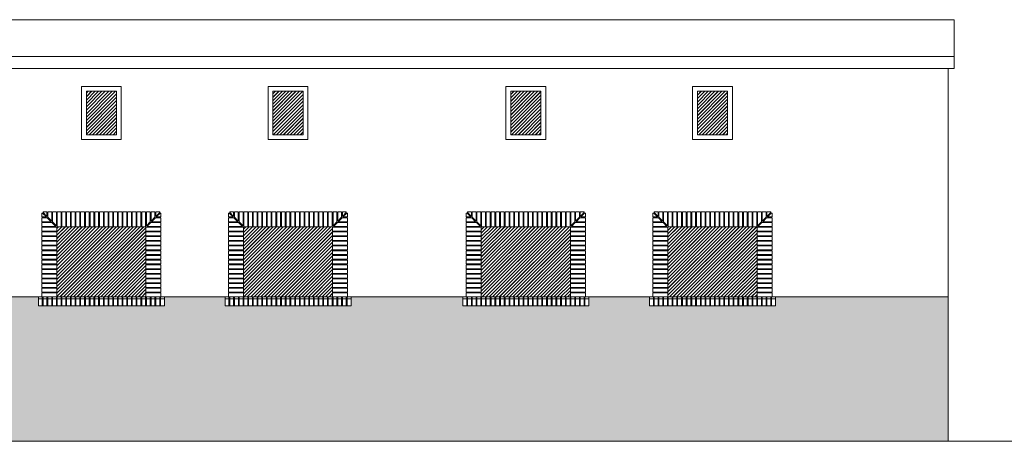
# Model space of a CAD drawing. Header units: millimetres. Extents: x -15547 to 792, y -5206 to 3515.
# Tile 3 of 16: x -11022 to -9386, y -2477 to -1777. Entities that reach past the tile are written whole.
import ezdxf

# ---------------------------------------------------------------- set-up
doc = ezdxf.new("R2010")
doc.units = ezdxf.units.MM
for name, color, linetype, lineweight in [('A_cienkie', 251, 'Continuous', 9), ('A_hatch', 8, 'Continuous', 9), ('A_widok', 41, 'Continuous', 20)]:
    doc.layers.add(name, color=color, linetype=linetype, lineweight=lineweight)

msp = doc.modelspace()

# ---------------------------------------------------------------- hatches: boundary and pattern name
at = {"layer": 'A_hatch'}
h = msp.add_hatch(dxfattribs=at)
h.set_pattern_fill('JIS_LC_20', color=251, scale=0.2)
h.paths.add_polyline_path([(-12251.87, -2121.12), (-12399.87, -2121.12), (-12399.87, -2237.47), (-12251.87, -2237.47)])
h.paths.add_polyline_path([(-11956.87, -2121.12), (-12104.87, -2121.12), (-12104.87, -2237.47), (-11956.87, -2237.47)])
h.paths.add_polyline_path([(-11581.87, -2121.12), (-11729.87, -2121.12), (-11729.87, -2237.47), (-11581.87, -2237.47)])
h.paths.add_polyline_path([(-11181.87, -2121.12), (-11329.87, -2121.12), (-11329.87, -2237.47), (-11181.87, -2237.47)])
h.paths.add_polyline_path([(-10811.87, -2121.12), (-10959.87, -2121.12), (-10959.87, -2237.47), (-10811.87, -2237.47)])
h.paths.add_polyline_path([(-10501.87, -2121.12), (-10649.87, -2121.12), (-10649.87, -2237.47), (-10501.87, -2237.47)])
h.paths.add_polyline_path([(-10106.87, -2121.12), (-10254.87, -2121.12), (-10254.87, -2237.47), (-10106.87, -2237.47)])
h.paths.add_polyline_path([(-9796.87, -2121.12), (-9944.87, -2121.12), (-9944.87, -2237.47), (-9796.87, -2237.47)])
h.paths.add_polyline_path([(-9845.86, -1896.32), (-9895.86, -1896.32), (-9895.86, -1968.32), (-9845.86, -1968.32)])
h.paths.add_polyline_path([(-10155.86, -1896.32), (-10205.86, -1896.32), (-10205.86, -1968.32), (-10155.86, -1968.32)])
h.paths.add_polyline_path([(-10550.86, -1896.32), (-10600.86, -1896.32), (-10600.86, -1968.32), (-10550.86, -1968.32)])
h.paths.add_polyline_path([(-10860.86, -1896.32), (-10910.86, -1896.32), (-10910.86, -1968.32), (-10860.86, -1968.32)])
h.paths.add_polyline_path([(-11230.86, -1896.32), (-11280.86, -1896.32), (-11280.86, -1968.32), (-11230.86, -1968.32)])
h.paths.add_polyline_path([(-11630.86, -1896.32), (-11680.86, -1896.32), (-11680.86, -1968.32), (-11630.86, -1968.32)])
h.paths.add_polyline_path([(-12005.86, -1896.32), (-12055.86, -1896.32), (-12055.86, -1968.32), (-12005.86, -1968.32)])
h.paths.add_polyline_path([(-12300.86, -1896.32), (-12350.86, -1896.32), (-12350.86, -1968.32), (-12300.86, -1968.32)])
h = msp.add_hatch(dxfattribs=at)
h.set_pattern_fill('AR-BRSTD', color=256, scale=0.1)
h.paths.add_polyline_path([(-9479.36, -2237.47), (-9766.22, -2237.47), (-9766.22, -2252.47), (-9975.5, -2252.47), (-9975.5, -2237.47), (-10076.22, -2237.47), (-10076.22, -2252.47), (-10285.5, -2252.47), (-10285.5, -2237.47), (-10471.22, -2237.47), (-10471.22, -2252.47), (-10680.5, -2252.47), (-10680.5, -2237.47), (-10781.22, -2237.47), (-10781.22, -2252.47), (-10990.5, -2252.47), (-10990.5, -2237.47), (-11151.22, -2237.47), (-11151.22, -2252.47), (-11360.5, -2252.47), (-11360.5, -2237.47), (-11551.22, -2237.47), (-11551.22, -2252.47), (-11760.5, -2252.47), (-11760.5, -2237.47), (-11926.22, -2237.47), (-11926.22, -2252.47), (-12135.5, -2252.47), (-12135.5, -2237.47), (-12221.22, -2237.47), (-12221.22, -2252.47), (-12430.5, -2252.47), (-12430.5, -2237.47), (-12864.06, -2237.47), (-12864.06, -2354.12), (-12864.06, -2369.12), (-13027.66, -2369.12), (-13027.66, -2354.12), (-13027.66, -2237.47), (-13052.66, -2237.47), (-13108.06, -2237.47), (-13108.06, -2354.12), (-13108.06, -2369.12), (-13271.66, -2369.12), (-13271.66, -2354.12), (-13271.66, -2237.47), (-13296.66, -2237.47), (-13352.06, -2237.47), (-13352.06, -2354.12), (-13352.06, -2369.12), (-13515.66, -2369.12), (-13515.66, -2354.12), (-13515.66, -2237.47), (-13540.66, -2237.47), (-13686.36, -2237.47), (-13686.36, -2477.12), (-9479.36, -2477.12)])

# ---------------------------------------------------------------- linework, layer by layer
at = {"layer": 'A_cienkie'}
for points in [[(-10918.86, -1976.32), (-10852.86, -1976.32), (-10852.86, -1888.32), (-10918.86, -1888.32)], [(-10608.86, -1976.32), (-10542.86, -1976.32), (-10542.86, -1888.32), (-10608.86, -1888.32)], [(-10213.86, -1976.32), (-10147.86, -1976.32), (-10147.86, -1888.32), (-10213.86, -1888.32)], [(-9903.86, -1976.32), (-9837.86, -1976.32), (-9837.86, -1888.32), (-9903.86, -1888.32)], [(-10959.32, -2096.12), (-10959.32, -2121.12), (-10952.82, -2121.12), (-10952.82, -2096.12)], [(-10951.52, -2096.12), (-10951.52, -2121.12), (-10945.02, -2121.12), (-10945.02, -2096.12)], [(-10943.72, -2096.12), (-10943.72, -2121.12), (-10937.22, -2121.12), (-10937.22, -2096.12)], [(-10935.92, -2096.12), (-10935.92, -2121.12), (-10929.42, -2121.12), (-10929.42, -2096.12)], [(-10928.12, -2096.12), (-10928.12, -2121.12), (-10921.62, -2121.12), (-10921.62, -2096.12)], [(-10920.32, -2096.12), (-10920.32, -2121.12), (-10913.82, -2121.12), (-10913.82, -2096.12)], [(-10912.52, -2096.12), (-10912.52, -2121.12), (-10906.02, -2121.12), (-10906.02, -2096.12)], [(-10904.72, -2096.12), (-10904.72, -2121.12), (-10898.22, -2121.12), (-10898.22, -2096.12)], [(-10896.92, -2096.12), (-10896.92, -2121.12), (-10890.42, -2121.12), (-10890.42, -2096.12)], [(-10889.12, -2096.12), (-10889.12, -2121.12), (-10882.62, -2121.12), (-10882.62, -2096.12)], [(-10874.82, -2096.12), (-10874.82, -2121.12), (-10881.32, -2121.12), (-10881.32, -2096.12)], [(-10867.02, -2096.12), (-10867.02, -2121.12), (-10873.52, -2121.12), (-10873.52, -2096.12)], [(-10859.22, -2096.12), (-10859.22, -2121.12), (-10865.72, -2121.12), (-10865.72, -2096.12)], [(-10851.42, -2096.12), (-10851.42, -2121.12), (-10857.92, -2121.12), (-10857.92, -2096.12)], [(-10843.62, -2096.12), (-10843.62, -2121.12), (-10850.12, -2121.12), (-10850.12, -2096.12)], [(-10835.82, -2096.12), (-10835.82, -2121.12), (-10842.32, -2121.12), (-10842.32, -2096.12)], [(-10828.02, -2096.12), (-10828.02, -2121.12), (-10834.52, -2121.12), (-10834.52, -2096.12)], [(-10820.22, -2096.12), (-10820.22, -2121.12), (-10826.72, -2121.12), (-10826.72, -2096.12)], [(-10812.42, -2096.12), (-10812.42, -2121.12), (-10818.92, -2121.12), (-10818.92, -2096.12)], [(-10649.32, -2096.12), (-10649.32, -2121.12), (-10642.82, -2121.12), (-10642.82, -2096.12)], [(-10641.52, -2096.12), (-10641.52, -2121.12), (-10635.02, -2121.12), (-10635.02, -2096.12)], [(-10633.72, -2096.12), (-10633.72, -2121.12), (-10627.22, -2121.12), (-10627.22, -2096.12)], [(-10625.92, -2096.12), (-10625.92, -2121.12), (-10619.42, -2121.12), (-10619.42, -2096.12)], [(-10618.12, -2096.12), (-10618.12, -2121.12), (-10611.62, -2121.12), (-10611.62, -2096.12)], [(-10610.32, -2096.12), (-10610.32, -2121.12), (-10603.82, -2121.12), (-10603.82, -2096.12)], [(-10602.52, -2096.12), (-10602.52, -2121.12), (-10596.02, -2121.12), (-10596.02, -2096.12)], [(-10594.72, -2096.12), (-10594.72, -2121.12), (-10588.22, -2121.12), (-10588.22, -2096.12)], [(-10586.92, -2096.12), (-10586.92, -2121.12), (-10580.42, -2121.12), (-10580.42, -2096.12)], [(-10579.12, -2096.12), (-10579.12, -2121.12), (-10572.62, -2121.12), (-10572.62, -2096.12)], [(-10564.82, -2096.12), (-10564.82, -2121.12), (-10571.32, -2121.12), (-10571.32, -2096.12)], [(-10557.02, -2096.12), (-10557.02, -2121.12), (-10563.52, -2121.12), (-10563.52, -2096.12)], [(-10549.22, -2096.12), (-10549.22, -2121.12), (-10555.72, -2121.12), (-10555.72, -2096.12)], [(-10541.42, -2096.12), (-10541.42, -2121.12), (-10547.92, -2121.12), (-10547.92, -2096.12)], [(-10533.62, -2096.12), (-10533.62, -2121.12), (-10540.12, -2121.12), (-10540.12, -2096.12)], [(-10525.82, -2096.12), (-10525.82, -2121.12), (-10532.32, -2121.12), (-10532.32, -2096.12)], [(-10518.02, -2096.12), (-10518.02, -2121.12), (-10524.52, -2121.12), (-10524.52, -2096.12)], [(-10510.22, -2096.12), (-10510.22, -2121.12), (-10516.72, -2121.12), (-10516.72, -2096.12)], [(-10502.42, -2096.12), (-10502.42, -2121.12), (-10508.92, -2121.12), (-10508.92, -2096.12)], [(-10254.32, -2096.12), (-10254.32, -2121.12), (-10247.82, -2121.12), (-10247.82, -2096.12)], [(-10246.52, -2096.12), (-10246.52, -2121.12), (-10240.02, -2121.12), (-10240.02, -2096.12)], [(-10238.72, -2096.12), (-10238.72, -2121.12), (-10232.22, -2121.12), (-10232.22, -2096.12)], [(-10230.92, -2096.12), (-10230.92, -2121.12), (-10224.42, -2121.12), (-10224.42, -2096.12)], [(-10223.12, -2096.12), (-10223.12, -2121.12), (-10216.62, -2121.12), (-10216.62, -2096.12)], [(-10215.32, -2096.12), (-10215.32, -2121.12), (-10208.82, -2121.12), (-10208.82, -2096.12)], [(-10207.52, -2096.12), (-10207.52, -2121.12), (-10201.02, -2121.12), (-10201.02, -2096.12)], [(-10199.72, -2096.12), (-10199.72, -2121.12), (-10193.22, -2121.12), (-10193.22, -2096.12)], [(-10191.92, -2096.12), (-10191.92, -2121.12), (-10185.42, -2121.12), (-10185.42, -2096.12)], [(-10184.12, -2096.12), (-10184.12, -2121.12), (-10177.62, -2121.12), (-10177.62, -2096.12)], [(-10169.82, -2096.12), (-10169.82, -2121.12), (-10176.32, -2121.12), (-10176.32, -2096.12)], [(-10162.02, -2096.12), (-10162.02, -2121.12), (-10168.52, -2121.12), (-10168.52, -2096.12)], [(-10154.22, -2096.12), (-10154.22, -2121.12), (-10160.72, -2121.12), (-10160.72, -2096.12)], [(-10146.42, -2096.12), (-10146.42, -2121.12), (-10152.92, -2121.12), (-10152.92, -2096.12)], [(-10138.62, -2096.12), (-10138.62, -2121.12), (-10145.12, -2121.12), (-10145.12, -2096.12)], [(-10130.82, -2096.12), (-10130.82, -2121.12), (-10137.32, -2121.12), (-10137.32, -2096.12)], [(-10123.02, -2096.12), (-10123.02, -2121.12), (-10129.52, -2121.12), (-10129.52, -2096.12)], [(-10115.22, -2096.12), (-10115.22, -2121.12), (-10121.72, -2121.12), (-10121.72, -2096.12)], [(-10107.42, -2096.12), (-10107.42, -2121.12), (-10113.92, -2121.12), (-10113.92, -2096.12)], [(-9944.32, -2096.12), (-9944.32, -2121.12), (-9937.82, -2121.12), (-9937.82, -2096.12)], [(-9936.52, -2096.12), (-9936.52, -2121.12), (-9930.02, -2121.12), (-9930.02, -2096.12)], [(-9928.72, -2096.12), (-9928.72, -2121.12), (-9922.22, -2121.12), (-9922.22, -2096.12)], [(-9920.92, -2096.12), (-9920.92, -2121.12), (-9914.42, -2121.12), (-9914.42, -2096.12)], [(-9913.12, -2096.12), (-9913.12, -2121.12), (-9906.62, -2121.12), (-9906.62, -2096.12)], [(-9905.32, -2096.12), (-9905.32, -2121.12), (-9898.82, -2121.12), (-9898.82, -2096.12)], [(-9897.52, -2096.12), (-9897.52, -2121.12), (-9891.02, -2121.12), (-9891.02, -2096.12)], [(-9889.72, -2096.12), (-9889.72, -2121.12), (-9883.22, -2121.12), (-9883.22, -2096.12)], [(-9881.92, -2096.12), (-9881.92, -2121.12), (-9875.42, -2121.12), (-9875.42, -2096.12)], [(-9874.12, -2096.12), (-9874.12, -2121.12), (-9867.62, -2121.12), (-9867.62, -2096.12)], [(-9859.82, -2096.12), (-9859.82, -2121.12), (-9866.32, -2121.12), (-9866.32, -2096.12)], [(-9852.02, -2096.12), (-9852.02, -2121.12), (-9858.52, -2121.12), (-9858.52, -2096.12)], [(-9844.22, -2096.12), (-9844.22, -2121.12), (-9850.72, -2121.12), (-9850.72, -2096.12)], [(-9836.42, -2096.12), (-9836.42, -2121.12), (-9842.92, -2121.12), (-9842.92, -2096.12)], [(-9828.62, -2096.12), (-9828.62, -2121.12), (-9835.12, -2121.12), (-9835.12, -2096.12)], [(-9820.82, -2096.12), (-9820.82, -2121.12), (-9827.32, -2121.12), (-9827.32, -2096.12)], [(-9813.02, -2096.12), (-9813.02, -2121.12), (-9819.52, -2121.12), (-9819.52, -2096.12)], [(-9805.22, -2096.12), (-9805.22, -2121.12), (-9811.72, -2121.12), (-9811.72, -2096.12)], [(-9797.42, -2096.12), (-9797.42, -2121.12), (-9803.92, -2121.12), (-9803.92, -2096.12)], [(-10984.87, -2128.27), (-10959.87, -2128.27), (-10959.87, -2121.77), (-10984.87, -2121.77)], [(-10786.87, -2128.27), (-10811.87, -2128.27), (-10811.87, -2121.77), (-10786.87, -2121.77)], [(-10674.87, -2128.27), (-10649.87, -2128.27), (-10649.87, -2121.77), (-10674.87, -2121.77)], [(-10476.87, -2128.27), (-10501.87, -2128.27), (-10501.87, -2121.77), (-10476.87, -2121.77)], [(-10279.87, -2128.27), (-10254.87, -2128.27), (-10254.87, -2121.77), (-10279.87, -2121.77)], [(-10081.87, -2128.27), (-10106.87, -2128.27), (-10106.87, -2121.77), (-10081.87, -2121.77)], [(-9969.87, -2128.27), (-9944.87, -2128.27), (-9944.87, -2121.77), (-9969.87, -2121.77)], [(-9771.87, -2128.27), (-9796.87, -2128.27), (-9796.87, -2121.77), (-9771.87, -2121.77)], [(-10984.87, -2136.07), (-10959.87, -2136.07), (-10959.87, -2129.57), (-10984.87, -2129.57)], [(-10984.87, -2143.87), (-10959.87, -2143.87), (-10959.87, -2137.37), (-10984.87, -2137.37)], [(-10786.87, -2136.07), (-10811.87, -2136.07), (-10811.87, -2129.57), (-10786.87, -2129.57)], [(-10786.87, -2143.87), (-10811.87, -2143.87), (-10811.87, -2137.37), (-10786.87, -2137.37)], [(-10674.87, -2136.07), (-10649.87, -2136.07), (-10649.87, -2129.57), (-10674.87, -2129.57)], [(-10674.87, -2143.87), (-10649.87, -2143.87), (-10649.87, -2137.37), (-10674.87, -2137.37)], [(-10476.87, -2136.07), (-10501.87, -2136.07), (-10501.87, -2129.57), (-10476.87, -2129.57)], [(-10476.87, -2143.87), (-10501.87, -2143.87), (-10501.87, -2137.37), (-10476.87, -2137.37)], [(-10279.87, -2136.07), (-10254.87, -2136.07), (-10254.87, -2129.57), (-10279.87, -2129.57)], [(-10279.87, -2143.87), (-10254.87, -2143.87), (-10254.87, -2137.37), (-10279.87, -2137.37)], [(-10081.87, -2136.07), (-10106.87, -2136.07), (-10106.87, -2129.57), (-10081.87, -2129.57)], [(-10081.87, -2143.87), (-10106.87, -2143.87), (-10106.87, -2137.37), (-10081.87, -2137.37)], [(-9969.87, -2136.07), (-9944.87, -2136.07), (-9944.87, -2129.57), (-9969.87, -2129.57)], [(-9969.87, -2143.87), (-9944.87, -2143.87), (-9944.87, -2137.37), (-9969.87, -2137.37)], [(-9771.87, -2136.07), (-9796.87, -2136.07), (-9796.87, -2129.57), (-9771.87, -2129.57)], [(-9771.87, -2143.87), (-9796.87, -2143.87), (-9796.87, -2137.37), (-9771.87, -2137.37)], [(-10984.87, -2151.67), (-10959.87, -2151.67), (-10959.87, -2145.17), (-10984.87, -2145.17)], [(-10984.87, -2159.47), (-10959.87, -2159.47), (-10959.87, -2152.97), (-10984.87, -2152.97)], [(-10786.87, -2151.67), (-10811.87, -2151.67), (-10811.87, -2145.17), (-10786.87, -2145.17)], [(-10786.87, -2159.47), (-10811.87, -2159.47), (-10811.87, -2152.97), (-10786.87, -2152.97)], [(-10674.87, -2151.67), (-10649.87, -2151.67), (-10649.87, -2145.17), (-10674.87, -2145.17)], [(-10674.87, -2159.47), (-10649.87, -2159.47), (-10649.87, -2152.97), (-10674.87, -2152.97)], [(-10476.87, -2151.67), (-10501.87, -2151.67), (-10501.87, -2145.17), (-10476.87, -2145.17)], [(-10476.87, -2159.47), (-10501.87, -2159.47), (-10501.87, -2152.97), (-10476.87, -2152.97)], [(-10279.87, -2151.67), (-10254.87, -2151.67), (-10254.87, -2145.17), (-10279.87, -2145.17)], [(-10279.87, -2159.47), (-10254.87, -2159.47), (-10254.87, -2152.97), (-10279.87, -2152.97)], [(-10081.87, -2151.67), (-10106.87, -2151.67), (-10106.87, -2145.17), (-10081.87, -2145.17)], [(-10081.87, -2159.47), (-10106.87, -2159.47), (-10106.87, -2152.97), (-10081.87, -2152.97)], [(-9969.87, -2151.67), (-9944.87, -2151.67), (-9944.87, -2145.17), (-9969.87, -2145.17)], [(-9969.87, -2159.47), (-9944.87, -2159.47), (-9944.87, -2152.97), (-9969.87, -2152.97)], [(-9771.87, -2151.67), (-9796.87, -2151.67), (-9796.87, -2145.17), (-9771.87, -2145.17)], [(-9771.87, -2159.47), (-9796.87, -2159.47), (-9796.87, -2152.97), (-9771.87, -2152.97)], [(-10984.87, -2167.27), (-10959.87, -2167.27), (-10959.87, -2160.77), (-10984.87, -2160.77)], [(-10984.87, -2175.07), (-10959.87, -2175.07), (-10959.87, -2168.57), (-10984.87, -2168.57)], [(-10786.87, -2167.27), (-10811.87, -2167.27), (-10811.87, -2160.77), (-10786.87, -2160.77)], [(-10786.87, -2175.07), (-10811.87, -2175.07), (-10811.87, -2168.57), (-10786.87, -2168.57)], [(-10674.87, -2167.27), (-10649.87, -2167.27), (-10649.87, -2160.77), (-10674.87, -2160.77)], [(-10674.87, -2175.07), (-10649.87, -2175.07), (-10649.87, -2168.57), (-10674.87, -2168.57)], [(-10476.87, -2167.27), (-10501.87, -2167.27), (-10501.87, -2160.77), (-10476.87, -2160.77)], [(-10476.87, -2175.07), (-10501.87, -2175.07), (-10501.87, -2168.57), (-10476.87, -2168.57)], [(-10279.87, -2167.27), (-10254.87, -2167.27), (-10254.87, -2160.77), (-10279.87, -2160.77)], [(-10279.87, -2175.07), (-10254.87, -2175.07), (-10254.87, -2168.57), (-10279.87, -2168.57)], [(-10081.87, -2167.27), (-10106.87, -2167.27), (-10106.87, -2160.77), (-10081.87, -2160.77)], [(-10081.87, -2175.07), (-10106.87, -2175.07), (-10106.87, -2168.57), (-10081.87, -2168.57)], [(-9969.87, -2167.27), (-9944.87, -2167.27), (-9944.87, -2160.77), (-9969.87, -2160.77)], [(-9969.87, -2175.07), (-9944.87, -2175.07), (-9944.87, -2168.57), (-9969.87, -2168.57)], [(-9771.87, -2167.27), (-9796.87, -2167.27), (-9796.87, -2160.77), (-9771.87, -2160.77)], [(-9771.87, -2175.07), (-9796.87, -2175.07), (-9796.87, -2168.57), (-9771.87, -2168.57)], [(-10984.87, -2182.87), (-10959.87, -2182.87), (-10959.87, -2176.37), (-10984.87, -2176.37)], [(-10984.87, -2190.67), (-10959.87, -2190.67), (-10959.87, -2184.17), (-10984.87, -2184.17)], [(-10786.87, -2182.87), (-10811.87, -2182.87), (-10811.87, -2176.37), (-10786.87, -2176.37)], [(-10786.87, -2190.67), (-10811.87, -2190.67), (-10811.87, -2184.17), (-10786.87, -2184.17)], [(-10674.87, -2182.87), (-10649.87, -2182.87), (-10649.87, -2176.37), (-10674.87, -2176.37)], [(-10674.87, -2190.67), (-10649.87, -2190.67), (-10649.87, -2184.17), (-10674.87, -2184.17)], [(-10476.87, -2182.87), (-10501.87, -2182.87), (-10501.87, -2176.37), (-10476.87, -2176.37)], [(-10476.87, -2190.67), (-10501.87, -2190.67), (-10501.87, -2184.17), (-10476.87, -2184.17)], [(-10279.87, -2182.87), (-10254.87, -2182.87), (-10254.87, -2176.37), (-10279.87, -2176.37)], [(-10279.87, -2190.67), (-10254.87, -2190.67), (-10254.87, -2184.17), (-10279.87, -2184.17)], [(-10081.87, -2182.87), (-10106.87, -2182.87), (-10106.87, -2176.37), (-10081.87, -2176.37)], [(-10081.87, -2190.67), (-10106.87, -2190.67), (-10106.87, -2184.17), (-10081.87, -2184.17)], [(-9969.87, -2182.87), (-9944.87, -2182.87), (-9944.87, -2176.37), (-9969.87, -2176.37)], [(-9969.87, -2190.67), (-9944.87, -2190.67), (-9944.87, -2184.17), (-9969.87, -2184.17)], [(-9771.87, -2182.87), (-9796.87, -2182.87), (-9796.87, -2176.37), (-9771.87, -2176.37)], [(-9771.87, -2190.67), (-9796.87, -2190.67), (-9796.87, -2184.17), (-9771.87, -2184.17)], [(-10984.87, -2198.47), (-10959.87, -2198.47), (-10959.87, -2191.97), (-10984.87, -2191.97)], [(-10984.87, -2206.27), (-10959.87, -2206.27), (-10959.87, -2199.77), (-10984.87, -2199.77)], [(-10984.87, -2214.07), (-10959.87, -2214.07), (-10959.87, -2207.57), (-10984.87, -2207.57)], [(-10786.87, -2198.47), (-10811.87, -2198.47), (-10811.87, -2191.97), (-10786.87, -2191.97)], [(-10786.87, -2206.27), (-10811.87, -2206.27), (-10811.87, -2199.77), (-10786.87, -2199.77)], [(-10786.87, -2214.07), (-10811.87, -2214.07), (-10811.87, -2207.57), (-10786.87, -2207.57)], [(-10674.87, -2198.47), (-10649.87, -2198.47), (-10649.87, -2191.97), (-10674.87, -2191.97)], [(-10674.87, -2206.27), (-10649.87, -2206.27), (-10649.87, -2199.77), (-10674.87, -2199.77)], [(-10674.87, -2214.07), (-10649.87, -2214.07), (-10649.87, -2207.57), (-10674.87, -2207.57)], [(-10476.87, -2198.47), (-10501.87, -2198.47), (-10501.87, -2191.97), (-10476.87, -2191.97)], [(-10476.87, -2206.27), (-10501.87, -2206.27), (-10501.87, -2199.77), (-10476.87, -2199.77)], [(-10476.87, -2214.07), (-10501.87, -2214.07), (-10501.87, -2207.57), (-10476.87, -2207.57)], [(-10279.87, -2198.47), (-10254.87, -2198.47), (-10254.87, -2191.97), (-10279.87, -2191.97)], [(-10279.87, -2206.27), (-10254.87, -2206.27), (-10254.87, -2199.77), (-10279.87, -2199.77)], [(-10279.87, -2214.07), (-10254.87, -2214.07), (-10254.87, -2207.57), (-10279.87, -2207.57)], [(-10081.87, -2198.47), (-10106.87, -2198.47), (-10106.87, -2191.97), (-10081.87, -2191.97)], [(-10081.87, -2206.27), (-10106.87, -2206.27), (-10106.87, -2199.77), (-10081.87, -2199.77)], [(-10081.87, -2214.07), (-10106.87, -2214.07), (-10106.87, -2207.57), (-10081.87, -2207.57)], [(-9969.87, -2198.47), (-9944.87, -2198.47), (-9944.87, -2191.97), (-9969.87, -2191.97)], [(-9969.87, -2206.27), (-9944.87, -2206.27), (-9944.87, -2199.77), (-9969.87, -2199.77)], [(-9969.87, -2214.07), (-9944.87, -2214.07), (-9944.87, -2207.57), (-9969.87, -2207.57)], [(-9771.87, -2198.47), (-9796.87, -2198.47), (-9796.87, -2191.97), (-9771.87, -2191.97)], [(-9771.87, -2206.27), (-9796.87, -2206.27), (-9796.87, -2199.77), (-9771.87, -2199.77)], [(-9771.87, -2214.07), (-9796.87, -2214.07), (-9796.87, -2207.57), (-9771.87, -2207.57)], [(-10984.87, -2221.87), (-10959.87, -2221.87), (-10959.87, -2215.37), (-10984.87, -2215.37)], [(-10984.87, -2229.67), (-10959.87, -2229.67), (-10959.87, -2223.17), (-10984.87, -2223.17)], [(-10786.87, -2221.87), (-10811.87, -2221.87), (-10811.87, -2215.37), (-10786.87, -2215.37)], [(-10786.87, -2229.67), (-10811.87, -2229.67), (-10811.87, -2223.17), (-10786.87, -2223.17)], [(-10674.87, -2221.87), (-10649.87, -2221.87), (-10649.87, -2215.37), (-10674.87, -2215.37)], [(-10674.87, -2229.67), (-10649.87, -2229.67), (-10649.87, -2223.17), (-10674.87, -2223.17)], [(-10476.87, -2221.87), (-10501.87, -2221.87), (-10501.87, -2215.37), (-10476.87, -2215.37)], [(-10476.87, -2229.67), (-10501.87, -2229.67), (-10501.87, -2223.17), (-10476.87, -2223.17)], [(-10279.87, -2221.87), (-10254.87, -2221.87), (-10254.87, -2215.37), (-10279.87, -2215.37)], [(-10279.87, -2229.67), (-10254.87, -2229.67), (-10254.87, -2223.17), (-10279.87, -2223.17)], [(-10081.87, -2221.87), (-10106.87, -2221.87), (-10106.87, -2215.37), (-10081.87, -2215.37)], [(-10081.87, -2229.67), (-10106.87, -2229.67), (-10106.87, -2223.17), (-10081.87, -2223.17)], [(-9969.87, -2221.87), (-9944.87, -2221.87), (-9944.87, -2215.37), (-9969.87, -2215.37)], [(-9969.87, -2229.67), (-9944.87, -2229.67), (-9944.87, -2223.17), (-9969.87, -2223.17)], [(-9771.87, -2221.87), (-9796.87, -2221.87), (-9796.87, -2215.37), (-9771.87, -2215.37)], [(-9771.87, -2229.67), (-9796.87, -2229.67), (-9796.87, -2223.17), (-9771.87, -2223.17)], [(-10984, -2237.47), (-10984, -2252.47), (-10990.5, -2252.47), (-10990.5, -2237.47)], [(-10984.87, -2237.47), (-10959.87, -2237.47), (-10959.87, -2230.97), (-10984.87, -2230.97)], [(-10976.2, -2237.47), (-10976.2, -2252.47), (-10982.7, -2252.47), (-10982.7, -2237.47)], [(-10968.4, -2237.47), (-10968.4, -2252.47), (-10974.9, -2252.47), (-10974.9, -2237.47)], [(-10960.6, -2237.47), (-10960.6, -2252.47), (-10967.1, -2252.47), (-10967.1, -2237.47)], [(-10952.8, -2237.47), (-10952.8, -2252.47), (-10959.3, -2252.47), (-10959.3, -2237.47)], [(-10951.52, -2237.47), (-10951.52, -2252.47), (-10945.02, -2252.47), (-10945.02, -2237.47)], [(-10943.72, -2237.47), (-10943.72, -2252.47), (-10937.22, -2252.47), (-10937.22, -2237.47)], [(-10935.92, -2237.47), (-10935.92, -2252.47), (-10929.42, -2252.47), (-10929.42, -2237.47)], [(-10928.12, -2237.47), (-10928.12, -2252.47), (-10921.62, -2252.47), (-10921.62, -2237.47)], [(-10920.32, -2237.47), (-10920.32, -2252.47), (-10913.82, -2252.47), (-10913.82, -2237.47)], [(-10912.52, -2237.47), (-10912.52, -2252.47), (-10906.02, -2252.47), (-10906.02, -2237.47)], [(-10904.72, -2237.47), (-10904.72, -2252.47), (-10898.22, -2252.47), (-10898.22, -2237.47)], [(-10896.92, -2237.47), (-10896.92, -2252.47), (-10890.42, -2252.47), (-10890.42, -2237.47)], [(-10889.12, -2237.47), (-10889.12, -2252.47), (-10882.62, -2252.47), (-10882.62, -2237.47)], [(-10874.82, -2237.47), (-10874.82, -2252.47), (-10881.32, -2252.47), (-10881.32, -2237.47)], [(-10867.02, -2237.47), (-10867.02, -2252.47), (-10873.52, -2252.47), (-10873.52, -2237.47)], [(-10859.22, -2237.47), (-10859.22, -2252.47), (-10865.72, -2252.47), (-10865.72, -2237.47)], [(-10851.42, -2237.47), (-10851.42, -2252.47), (-10857.92, -2252.47), (-10857.92, -2237.47)], [(-10843.62, -2237.47), (-10843.62, -2252.47), (-10850.12, -2252.47), (-10850.12, -2237.47)], [(-10835.82, -2237.47), (-10835.82, -2252.47), (-10842.32, -2252.47), (-10842.32, -2237.47)], [(-10828.02, -2237.47), (-10828.02, -2252.47), (-10834.52, -2252.47), (-10834.52, -2237.47)], [(-10820.22, -2237.47), (-10820.22, -2252.47), (-10826.72, -2252.47), (-10826.72, -2237.47)], [(-10818.92, -2237.47), (-10818.92, -2252.47), (-10812.42, -2252.47), (-10812.42, -2237.47)], [(-10786.87, -2237.47), (-10811.87, -2237.47), (-10811.87, -2230.97), (-10786.87, -2230.97)], [(-10811.12, -2237.47), (-10811.12, -2252.47), (-10804.62, -2252.47), (-10804.62, -2237.47)], [(-10803.32, -2237.47), (-10803.32, -2252.47), (-10796.82, -2252.47), (-10796.82, -2237.47)], [(-10795.52, -2237.47), (-10795.52, -2252.47), (-10789.02, -2252.47), (-10789.02, -2237.47)], [(-10787.72, -2237.47), (-10787.72, -2252.47), (-10781.22, -2252.47), (-10781.22, -2237.47)], [(-10674, -2237.47), (-10674, -2252.47), (-10680.5, -2252.47), (-10680.5, -2237.47)], [(-10674.87, -2237.47), (-10649.87, -2237.47), (-10649.87, -2230.97), (-10674.87, -2230.97)], [(-10666.2, -2237.47), (-10666.2, -2252.47), (-10672.7, -2252.47), (-10672.7, -2237.47)], [(-10658.4, -2237.47), (-10658.4, -2252.47), (-10664.9, -2252.47), (-10664.9, -2237.47)], [(-10650.6, -2237.47), (-10650.6, -2252.47), (-10657.1, -2252.47), (-10657.1, -2237.47)], [(-10642.8, -2237.47), (-10642.8, -2252.47), (-10649.3, -2252.47), (-10649.3, -2237.47)], [(-10641.52, -2237.47), (-10641.52, -2252.47), (-10635.02, -2252.47), (-10635.02, -2237.47)], [(-10633.72, -2237.47), (-10633.72, -2252.47), (-10627.22, -2252.47), (-10627.22, -2237.47)], [(-10625.92, -2237.47), (-10625.92, -2252.47), (-10619.42, -2252.47), (-10619.42, -2237.47)], [(-10618.12, -2237.47), (-10618.12, -2252.47), (-10611.62, -2252.47), (-10611.62, -2237.47)], [(-10610.32, -2237.47), (-10610.32, -2252.47), (-10603.82, -2252.47), (-10603.82, -2237.47)], [(-10602.52, -2237.47), (-10602.52, -2252.47), (-10596.02, -2252.47), (-10596.02, -2237.47)], [(-10594.72, -2237.47), (-10594.72, -2252.47), (-10588.22, -2252.47), (-10588.22, -2237.47)], [(-10586.92, -2237.47), (-10586.92, -2252.47), (-10580.42, -2252.47), (-10580.42, -2237.47)], [(-10579.12, -2237.47), (-10579.12, -2252.47), (-10572.62, -2252.47), (-10572.62, -2237.47)], [(-10564.82, -2237.47), (-10564.82, -2252.47), (-10571.32, -2252.47), (-10571.32, -2237.47)], [(-10557.02, -2237.47), (-10557.02, -2252.47), (-10563.52, -2252.47), (-10563.52, -2237.47)], [(-10549.22, -2237.47), (-10549.22, -2252.47), (-10555.72, -2252.47), (-10555.72, -2237.47)], [(-10541.42, -2237.47), (-10541.42, -2252.47), (-10547.92, -2252.47), (-10547.92, -2237.47)], [(-10533.62, -2237.47), (-10533.62, -2252.47), (-10540.12, -2252.47), (-10540.12, -2237.47)], [(-10525.82, -2237.47), (-10525.82, -2252.47), (-10532.32, -2252.47), (-10532.32, -2237.47)], [(-10518.02, -2237.47), (-10518.02, -2252.47), (-10524.52, -2252.47), (-10524.52, -2237.47)], [(-10510.22, -2237.47), (-10510.22, -2252.47), (-10516.72, -2252.47), (-10516.72, -2237.47)], [(-10508.92, -2237.47), (-10508.92, -2252.47), (-10502.42, -2252.47), (-10502.42, -2237.47)], [(-10476.87, -2237.47), (-10501.87, -2237.47), (-10501.87, -2230.97), (-10476.87, -2230.97)], [(-10501.12, -2237.47), (-10501.12, -2252.47), (-10494.62, -2252.47), (-10494.62, -2237.47)], [(-10493.32, -2237.47), (-10493.32, -2252.47), (-10486.82, -2252.47), (-10486.82, -2237.47)], [(-10485.52, -2237.47), (-10485.52, -2252.47), (-10479.02, -2252.47), (-10479.02, -2237.47)], [(-10477.72, -2237.47), (-10477.72, -2252.47), (-10471.22, -2252.47), (-10471.22, -2237.47)], [(-10279, -2237.47), (-10279, -2252.47), (-10285.5, -2252.47), (-10285.5, -2237.47)], [(-10279.87, -2237.47), (-10254.87, -2237.47), (-10254.87, -2230.97), (-10279.87, -2230.97)], [(-10271.2, -2237.47), (-10271.2, -2252.47), (-10277.7, -2252.47), (-10277.7, -2237.47)], [(-10263.4, -2237.47), (-10263.4, -2252.47), (-10269.9, -2252.47), (-10269.9, -2237.47)], [(-10255.6, -2237.47), (-10255.6, -2252.47), (-10262.1, -2252.47), (-10262.1, -2237.47)], [(-10247.8, -2237.47), (-10247.8, -2252.47), (-10254.3, -2252.47), (-10254.3, -2237.47)], [(-10246.52, -2237.47), (-10246.52, -2252.47), (-10240.02, -2252.47), (-10240.02, -2237.47)], [(-10238.72, -2237.47), (-10238.72, -2252.47), (-10232.22, -2252.47), (-10232.22, -2237.47)], [(-10230.92, -2237.47), (-10230.92, -2252.47), (-10224.42, -2252.47), (-10224.42, -2237.47)], [(-10223.12, -2237.47), (-10223.12, -2252.47), (-10216.62, -2252.47), (-10216.62, -2237.47)], [(-10215.32, -2237.47), (-10215.32, -2252.47), (-10208.82, -2252.47), (-10208.82, -2237.47)], [(-10207.52, -2237.47), (-10207.52, -2252.47), (-10201.02, -2252.47), (-10201.02, -2237.47)], [(-10199.72, -2237.47), (-10199.72, -2252.47), (-10193.22, -2252.47), (-10193.22, -2237.47)], [(-10191.92, -2237.47), (-10191.92, -2252.47), (-10185.42, -2252.47), (-10185.42, -2237.47)], [(-10184.12, -2237.47), (-10184.12, -2252.47), (-10177.62, -2252.47), (-10177.62, -2237.47)], [(-10169.82, -2237.47), (-10169.82, -2252.47), (-10176.32, -2252.47), (-10176.32, -2237.47)], [(-10162.02, -2237.47), (-10162.02, -2252.47), (-10168.52, -2252.47), (-10168.52, -2237.47)], [(-10154.22, -2237.47), (-10154.22, -2252.47), (-10160.72, -2252.47), (-10160.72, -2237.47)], [(-10146.42, -2237.47), (-10146.42, -2252.47), (-10152.92, -2252.47), (-10152.92, -2237.47)], [(-10138.62, -2237.47), (-10138.62, -2252.47), (-10145.12, -2252.47), (-10145.12, -2237.47)], [(-10130.82, -2237.47), (-10130.82, -2252.47), (-10137.32, -2252.47), (-10137.32, -2237.47)], [(-10123.02, -2237.47), (-10123.02, -2252.47), (-10129.52, -2252.47), (-10129.52, -2237.47)], [(-10115.22, -2237.47), (-10115.22, -2252.47), (-10121.72, -2252.47), (-10121.72, -2237.47)], [(-10113.92, -2237.47), (-10113.92, -2252.47), (-10107.42, -2252.47), (-10107.42, -2237.47)], [(-10081.87, -2237.47), (-10106.87, -2237.47), (-10106.87, -2230.97), (-10081.87, -2230.97)], [(-10106.12, -2237.47), (-10106.12, -2252.47), (-10099.62, -2252.47), (-10099.62, -2237.47)], [(-10098.32, -2237.47), (-10098.32, -2252.47), (-10091.82, -2252.47), (-10091.82, -2237.47)], [(-10090.52, -2237.47), (-10090.52, -2252.47), (-10084.02, -2252.47), (-10084.02, -2237.47)], [(-10082.72, -2237.47), (-10082.72, -2252.47), (-10076.22, -2252.47), (-10076.22, -2237.47)], [(-9969, -2237.47), (-9969, -2252.47), (-9975.5, -2252.47), (-9975.5, -2237.47)], [(-9969.87, -2237.47), (-9944.87, -2237.47), (-9944.87, -2230.97), (-9969.87, -2230.97)], [(-9961.2, -2237.47), (-9961.2, -2252.47), (-9967.7, -2252.47), (-9967.7, -2237.47)], [(-9953.4, -2237.47), (-9953.4, -2252.47), (-9959.9, -2252.47), (-9959.9, -2237.47)], [(-9945.6, -2237.47), (-9945.6, -2252.47), (-9952.1, -2252.47), (-9952.1, -2237.47)], [(-9937.8, -2237.47), (-9937.8, -2252.47), (-9944.3, -2252.47), (-9944.3, -2237.47)], [(-9936.52, -2237.47), (-9936.52, -2252.47), (-9930.02, -2252.47), (-9930.02, -2237.47)], [(-9928.72, -2237.47), (-9928.72, -2252.47), (-9922.22, -2252.47), (-9922.22, -2237.47)], [(-9920.92, -2237.47), (-9920.92, -2252.47), (-9914.42, -2252.47), (-9914.42, -2237.47)], [(-9913.12, -2237.47), (-9913.12, -2252.47), (-9906.62, -2252.47), (-9906.62, -2237.47)], [(-9905.32, -2237.47), (-9905.32, -2252.47), (-9898.82, -2252.47), (-9898.82, -2237.47)], [(-9897.52, -2237.47), (-9897.52, -2252.47), (-9891.02, -2252.47), (-9891.02, -2237.47)], [(-9889.72, -2237.47), (-9889.72, -2252.47), (-9883.22, -2252.47), (-9883.22, -2237.47)], [(-9881.92, -2237.47), (-9881.92, -2252.47), (-9875.42, -2252.47), (-9875.42, -2237.47)], [(-9874.12, -2237.47), (-9874.12, -2252.47), (-9867.62, -2252.47), (-9867.62, -2237.47)], [(-9859.82, -2237.47), (-9859.82, -2252.47), (-9866.32, -2252.47), (-9866.32, -2237.47)], [(-9852.02, -2237.47), (-9852.02, -2252.47), (-9858.52, -2252.47), (-9858.52, -2237.47)], [(-9844.22, -2237.47), (-9844.22, -2252.47), (-9850.72, -2252.47), (-9850.72, -2237.47)], [(-9836.42, -2237.47), (-9836.42, -2252.47), (-9842.92, -2252.47), (-9842.92, -2237.47)], [(-9828.62, -2237.47), (-9828.62, -2252.47), (-9835.12, -2252.47), (-9835.12, -2237.47)], [(-9820.82, -2237.47), (-9820.82, -2252.47), (-9827.32, -2252.47), (-9827.32, -2237.47)], [(-9813.02, -2237.47), (-9813.02, -2252.47), (-9819.52, -2252.47), (-9819.52, -2237.47)], [(-9805.22, -2237.47), (-9805.22, -2252.47), (-9811.72, -2252.47), (-9811.72, -2237.47)], [(-9803.92, -2237.47), (-9803.92, -2252.47), (-9797.42, -2252.47), (-9797.42, -2237.47)], [(-9771.87, -2237.47), (-9796.87, -2237.47), (-9796.87, -2230.97), (-9771.87, -2230.97)], [(-9796.12, -2237.47), (-9796.12, -2252.47), (-9789.62, -2252.47), (-9789.62, -2237.47)], [(-9788.32, -2237.47), (-9788.32, -2252.47), (-9781.82, -2252.47), (-9781.82, -2237.47)], [(-9780.52, -2237.47), (-9780.52, -2252.47), (-9774.02, -2252.47), (-9774.02, -2237.47)], [(-9772.72, -2237.47), (-9772.72, -2252.47), (-9766.22, -2252.47), (-9766.22, -2237.47)]]:
    msp.add_lwpolyline(points, close=True, dxfattribs=at)
for points in [[(-10977.04, -2104.87), (-10984.87, -2104.87), (-10984.87, -2098.37), (-10983.54, -2098.37)], [(-10969.24, -2112.67), (-10984.87, -2112.67), (-10984.87, -2106.17), (-10975.74, -2106.17)], [(-10977.04, -2104.87), (-10983.54, -2098.37)], [(-10976.22, -2103.85), (-10976.22, -2096.12), (-10982.72, -2096.12), (-10982.72, -2097.35)], [(-10976.22, -2103.85), (-10982.72, -2097.35)], [(-10969.24, -2112.67), (-10975.74, -2106.17)], [(-10968.42, -2111.65), (-10968.42, -2096.12), (-10974.92, -2096.12), (-10974.92, -2105.15)], [(-10968.42, -2111.65), (-10974.92, -2105.15)], [(-10960.62, -2119.45), (-10960.62, -2096.12), (-10967.12, -2096.12), (-10967.12, -2112.95)], [(-10811.12, -2119.45), (-10811.12, -2096.12), (-10804.62, -2096.12), (-10804.62, -2112.95)], [(-10803.32, -2111.65), (-10803.32, -2096.12), (-10796.82, -2096.12), (-10796.82, -2105.15)], [(-10803.32, -2111.65), (-10796.82, -2105.15)], [(-10802.5, -2112.67), (-10796, -2106.17)], [(-10802.5, -2112.67), (-10786.87, -2112.67), (-10786.87, -2106.17), (-10796, -2106.17)], [(-10795.52, -2103.85), (-10795.52, -2096.12), (-10789.02, -2096.12), (-10789.02, -2097.35)], [(-10795.52, -2103.85), (-10789.02, -2097.35)], [(-10794.7, -2104.87), (-10788.2, -2098.37)], [(-10794.7, -2104.87), (-10786.87, -2104.87), (-10786.87, -2098.37), (-10788.2, -2098.37)], [(-10667.04, -2104.87), (-10674.87, -2104.87), (-10674.87, -2098.37), (-10673.54, -2098.37)], [(-10659.24, -2112.67), (-10674.87, -2112.67), (-10674.87, -2106.17), (-10665.74, -2106.17)], [(-10667.04, -2104.87), (-10673.54, -2098.37)], [(-10666.22, -2103.85), (-10666.22, -2096.12), (-10672.72, -2096.12), (-10672.72, -2097.35)], [(-10666.22, -2103.85), (-10672.72, -2097.35)], [(-10659.24, -2112.67), (-10665.74, -2106.17)], [(-10658.42, -2111.65), (-10658.42, -2096.12), (-10664.92, -2096.12), (-10664.92, -2105.15)], [(-10658.42, -2111.65), (-10664.92, -2105.15)], [(-10650.62, -2119.45), (-10650.62, -2096.12), (-10657.12, -2096.12), (-10657.12, -2112.95)], [(-10501.12, -2119.45), (-10501.12, -2096.12), (-10494.62, -2096.12), (-10494.62, -2112.95)], [(-10493.32, -2111.65), (-10493.32, -2096.12), (-10486.82, -2096.12), (-10486.82, -2105.15)], [(-10493.32, -2111.65), (-10486.82, -2105.15)], [(-10492.5, -2112.67), (-10486, -2106.17)], [(-10492.5, -2112.67), (-10476.87, -2112.67), (-10476.87, -2106.17), (-10486, -2106.17)], [(-10485.52, -2103.85), (-10485.52, -2096.12), (-10479.02, -2096.12), (-10479.02, -2097.35)], [(-10485.52, -2103.85), (-10479.02, -2097.35)], [(-10484.7, -2104.87), (-10478.2, -2098.37)], [(-10484.7, -2104.87), (-10476.87, -2104.87), (-10476.87, -2098.37), (-10478.2, -2098.37)], [(-10272.04, -2104.87), (-10279.87, -2104.87), (-10279.87, -2098.37), (-10278.54, -2098.37)], [(-10264.24, -2112.67), (-10279.87, -2112.67), (-10279.87, -2106.17), (-10270.74, -2106.17)], [(-10272.04, -2104.87), (-10278.54, -2098.37)], [(-10271.22, -2103.85), (-10271.22, -2096.12), (-10277.72, -2096.12), (-10277.72, -2097.35)], [(-10271.22, -2103.85), (-10277.72, -2097.35)], [(-10264.24, -2112.67), (-10270.74, -2106.17)], [(-10263.42, -2111.65), (-10263.42, -2096.12), (-10269.92, -2096.12), (-10269.92, -2105.15)], [(-10263.42, -2111.65), (-10269.92, -2105.15)], [(-10255.62, -2119.45), (-10255.62, -2096.12), (-10262.12, -2096.12), (-10262.12, -2112.95)], [(-10106.12, -2119.45), (-10106.12, -2096.12), (-10099.62, -2096.12), (-10099.62, -2112.95)], [(-10098.32, -2111.65), (-10098.32, -2096.12), (-10091.82, -2096.12), (-10091.82, -2105.15)], [(-10098.32, -2111.65), (-10091.82, -2105.15)], [(-10097.5, -2112.67), (-10091, -2106.17)], [(-10097.5, -2112.67), (-10081.87, -2112.67), (-10081.87, -2106.17), (-10091, -2106.17)], [(-10090.52, -2103.85), (-10090.52, -2096.12), (-10084.02, -2096.12), (-10084.02, -2097.35)], [(-10090.52, -2103.85), (-10084.02, -2097.35)], [(-10089.7, -2104.87), (-10083.2, -2098.37)], [(-10089.7, -2104.87), (-10081.87, -2104.87), (-10081.87, -2098.37), (-10083.2, -2098.37)], [(-9962.04, -2104.87), (-9969.87, -2104.87), (-9969.87, -2098.37), (-9968.54, -2098.37)], [(-9954.24, -2112.67), (-9969.87, -2112.67), (-9969.87, -2106.17), (-9960.74, -2106.17)], [(-9962.04, -2104.87), (-9968.54, -2098.37)], [(-9961.22, -2103.85), (-9961.22, -2096.12), (-9967.72, -2096.12), (-9967.72, -2097.35)], [(-9961.22, -2103.85), (-9967.72, -2097.35)], [(-9954.24, -2112.67), (-9960.74, -2106.17)], [(-9953.42, -2111.65), (-9953.42, -2096.12), (-9959.92, -2096.12), (-9959.92, -2105.15)], [(-9953.42, -2111.65), (-9959.92, -2105.15)], [(-9945.62, -2119.45), (-9945.62, -2096.12), (-9952.12, -2096.12), (-9952.12, -2112.95)], [(-9796.12, -2119.45), (-9796.12, -2096.12), (-9789.62, -2096.12), (-9789.62, -2112.95)], [(-9788.32, -2111.65), (-9788.32, -2096.12), (-9781.82, -2096.12), (-9781.82, -2105.15)], [(-9788.32, -2111.65), (-9781.82, -2105.15)], [(-9787.5, -2112.67), (-9781, -2106.17)], [(-9787.5, -2112.67), (-9771.87, -2112.67), (-9771.87, -2106.17), (-9781, -2106.17)], [(-9780.52, -2103.85), (-9780.52, -2096.12), (-9774.02, -2096.12), (-9774.02, -2097.35)], [(-9780.52, -2103.85), (-9774.02, -2097.35)], [(-9779.7, -2104.87), (-9773.2, -2098.37)], [(-9779.7, -2104.87), (-9771.87, -2104.87), (-9771.87, -2098.37), (-9773.2, -2098.37)], [(-10961.44, -2120.47), (-10984.87, -2120.47), (-10984.87, -2113.97), (-10967.94, -2113.97)], [(-10961.44, -2120.47), (-10967.94, -2113.97)], [(-10960.62, -2119.45), (-10967.12, -2112.95)], [(-10811.12, -2119.45), (-10804.62, -2112.95)], [(-10810.3, -2120.47), (-10803.8, -2113.97)], [(-10810.3, -2120.47), (-10786.87, -2120.47), (-10786.87, -2113.97), (-10803.8, -2113.97)], [(-10651.44, -2120.47), (-10674.87, -2120.47), (-10674.87, -2113.97), (-10657.94, -2113.97)], [(-10651.44, -2120.47), (-10657.94, -2113.97)], [(-10650.62, -2119.45), (-10657.12, -2112.95)], [(-10501.12, -2119.45), (-10494.62, -2112.95)], [(-10500.3, -2120.47), (-10493.8, -2113.97)], [(-10500.3, -2120.47), (-10476.87, -2120.47), (-10476.87, -2113.97), (-10493.8, -2113.97)], [(-10256.44, -2120.47), (-10279.87, -2120.47), (-10279.87, -2113.97), (-10262.94, -2113.97)], [(-10256.44, -2120.47), (-10262.94, -2113.97)], [(-10255.62, -2119.45), (-10262.12, -2112.95)], [(-10106.12, -2119.45), (-10099.62, -2112.95)], [(-10105.3, -2120.47), (-10098.8, -2113.97)], [(-10105.3, -2120.47), (-10081.87, -2120.47), (-10081.87, -2113.97), (-10098.8, -2113.97)], [(-9946.44, -2120.47), (-9969.87, -2120.47), (-9969.87, -2113.97), (-9952.94, -2113.97)], [(-9946.44, -2120.47), (-9952.94, -2113.97)], [(-9945.62, -2119.45), (-9952.12, -2112.95)], [(-9796.12, -2119.45), (-9789.62, -2112.95)], [(-9795.3, -2120.47), (-9788.8, -2113.97)], [(-9795.3, -2120.47), (-9771.87, -2120.47), (-9771.87, -2113.97), (-9788.8, -2113.97)], [(-10990.5, -2237.47), (-11151.22, -2237.47)], [(-10984, -2240.47), (-10990.5, -2240.47)], [(-10976.2, -2240.47), (-10982.7, -2240.47)], [(-10968.4, -2240.47), (-10974.9, -2240.47)], [(-10960.6, -2240.47), (-10967.1, -2240.47)], [(-10952.8, -2240.47), (-10959.3, -2240.47)], [(-10951.52, -2240.47), (-10945.02, -2240.47)], [(-10943.72, -2240.47), (-10937.22, -2240.47)], [(-10935.92, -2240.47), (-10929.42, -2240.47)], [(-10928.12, -2240.47), (-10921.62, -2240.47)], [(-10920.32, -2240.47), (-10913.82, -2240.47)], [(-10912.52, -2240.47), (-10906.02, -2240.47)], [(-10904.72, -2240.47), (-10898.22, -2240.47)], [(-10896.92, -2240.47), (-10890.42, -2240.47)], [(-10889.12, -2240.47), (-10882.62, -2240.47)], [(-10881.32, -2240.47), (-10874.82, -2240.47)], [(-10873.52, -2240.47), (-10867.02, -2240.47)], [(-10865.72, -2240.47), (-10859.22, -2240.47)], [(-10857.92, -2240.47), (-10851.42, -2240.47)], [(-10850.12, -2240.47), (-10843.62, -2240.47)], [(-10842.32, -2240.47), (-10835.82, -2240.47)], [(-10834.52, -2240.47), (-10828.02, -2240.47)], [(-10826.72, -2240.47), (-10820.22, -2240.47)], [(-10812.42, -2240.47), (-10818.92, -2240.47)], [(-10804.62, -2240.47), (-10811.12, -2240.47)], [(-10796.82, -2240.47), (-10803.32, -2240.47)], [(-10789.02, -2240.47), (-10795.52, -2240.47)], [(-10781.22, -2240.47), (-10787.72, -2240.47)], [(-10680.5, -2237.47), (-10781.22, -2237.47)], [(-10674, -2240.47), (-10680.5, -2240.47)], [(-10666.2, -2240.47), (-10672.7, -2240.47)], [(-10658.4, -2240.47), (-10664.9, -2240.47)], [(-10650.6, -2240.47), (-10657.1, -2240.47)], [(-10642.8, -2240.47), (-10649.3, -2240.47)], [(-10641.52, -2240.47), (-10635.02, -2240.47)], [(-10633.72, -2240.47), (-10627.22, -2240.47)], [(-10625.92, -2240.47), (-10619.42, -2240.47)], [(-10618.12, -2240.47), (-10611.62, -2240.47)], [(-10610.32, -2240.47), (-10603.82, -2240.47)], [(-10602.52, -2240.47), (-10596.02, -2240.47)], [(-10594.72, -2240.47), (-10588.22, -2240.47)], [(-10586.92, -2240.47), (-10580.42, -2240.47)], [(-10579.12, -2240.47), (-10572.62, -2240.47)], [(-10571.32, -2240.47), (-10564.82, -2240.47)], [(-10563.52, -2240.47), (-10557.02, -2240.47)], [(-10555.72, -2240.47), (-10549.22, -2240.47)], [(-10547.92, -2240.47), (-10541.42, -2240.47)], [(-10540.12, -2240.47), (-10533.62, -2240.47)], [(-10532.32, -2240.47), (-10525.82, -2240.47)], [(-10524.52, -2240.47), (-10518.02, -2240.47)], [(-10516.72, -2240.47), (-10510.22, -2240.47)], [(-10502.42, -2240.47), (-10508.92, -2240.47)], [(-10494.62, -2240.47), (-10501.12, -2240.47)], [(-10486.82, -2240.47), (-10493.32, -2240.47)], [(-10479.02, -2240.47), (-10485.52, -2240.47)], [(-10471.22, -2240.47), (-10477.72, -2240.47)], [(-10285.5, -2237.47), (-10471.22, -2237.47)], [(-10279, -2240.47), (-10285.5, -2240.47)], [(-10271.2, -2240.47), (-10277.7, -2240.47)], [(-10263.4, -2240.47), (-10269.9, -2240.47)], [(-10255.6, -2240.47), (-10262.1, -2240.47)], [(-10247.8, -2240.47), (-10254.3, -2240.47)], [(-10246.52, -2240.47), (-10240.02, -2240.47)], [(-10238.72, -2240.47), (-10232.22, -2240.47)], [(-10230.92, -2240.47), (-10224.42, -2240.47)], [(-10223.12, -2240.47), (-10216.62, -2240.47)], [(-10215.32, -2240.47), (-10208.82, -2240.47)], [(-10207.52, -2240.47), (-10201.02, -2240.47)], [(-10199.72, -2240.47), (-10193.22, -2240.47)], [(-10191.92, -2240.47), (-10185.42, -2240.47)], [(-10184.12, -2240.47), (-10177.62, -2240.47)], [(-10176.32, -2240.47), (-10169.82, -2240.47)], [(-10168.52, -2240.47), (-10162.02, -2240.47)], [(-10160.72, -2240.47), (-10154.22, -2240.47)], [(-10152.92, -2240.47), (-10146.42, -2240.47)], [(-10145.12, -2240.47), (-10138.62, -2240.47)], [(-10137.32, -2240.47), (-10130.82, -2240.47)], [(-10129.52, -2240.47), (-10123.02, -2240.47)], [(-10121.72, -2240.47), (-10115.22, -2240.47)], [(-10107.42, -2240.47), (-10113.92, -2240.47)], [(-10099.62, -2240.47), (-10106.12, -2240.47)], [(-10091.82, -2240.47), (-10098.32, -2240.47)], [(-10084.02, -2240.47), (-10090.52, -2240.47)], [(-10076.22, -2240.47), (-10082.72, -2240.47)], [(-9975.5, -2237.47), (-10076.22, -2237.47)], [(-9969, -2240.47), (-9975.5, -2240.47)], [(-9961.2, -2240.47), (-9967.7, -2240.47)], [(-9953.4, -2240.47), (-9959.9, -2240.47)], [(-9945.6, -2240.47), (-9952.1, -2240.47)], [(-9937.8, -2240.47), (-9944.3, -2240.47)], [(-9936.52, -2240.47), (-9930.02, -2240.47)], [(-9928.72, -2240.47), (-9922.22, -2240.47)], [(-9920.92, -2240.47), (-9914.42, -2240.47)], [(-9913.12, -2240.47), (-9906.62, -2240.47)], [(-9905.32, -2240.47), (-9898.82, -2240.47)], [(-9897.52, -2240.47), (-9891.02, -2240.47)], [(-9889.72, -2240.47), (-9883.22, -2240.47)], [(-9881.92, -2240.47), (-9875.42, -2240.47)], [(-9874.12, -2240.47), (-9867.62, -2240.47)], [(-9866.32, -2240.47), (-9859.82, -2240.47)], [(-9858.52, -2240.47), (-9852.02, -2240.47)], [(-9850.72, -2240.47), (-9844.22, -2240.47)], [(-9842.92, -2240.47), (-9836.42, -2240.47)], [(-9835.12, -2240.47), (-9828.62, -2240.47)], [(-9827.32, -2240.47), (-9820.82, -2240.47)], [(-9819.52, -2240.47), (-9813.02, -2240.47)], [(-9811.72, -2240.47), (-9805.22, -2240.47)], [(-9797.42, -2240.47), (-9803.92, -2240.47)], [(-9789.62, -2240.47), (-9796.12, -2240.47)], [(-9781.82, -2240.47), (-9788.32, -2240.47)], [(-9774.02, -2240.47), (-9780.52, -2240.47)], [(-9766.22, -2240.47), (-9772.72, -2240.47)], [(-9766.22, -2237.47), (-9479.36, -2237.47)]]:
    msp.add_lwpolyline(points, dxfattribs=at)
at = {"layer": 'A_widok'}
for points in [[(-9469.36, -1777.47), (-13696.36, -1777.47)], [(-9469.36, -1777.47), (-9469.36, -1858.47)], [(-9469.36, -1838.47), (-13696.36, -1838.47)], [(-9469.36, -1858.47), (-13696.36, -1858.47)], [(-9479.36, -1858.47), (-9479.36, -2477.12)], [(-8133.75, -2477.12), (-15546.6, -2477.12)]]:
    msp.add_lwpolyline(points, dxfattribs=at)
for points in [[(-10910.86, -1968.32), (-10860.86, -1968.32), (-10860.86, -1896.32), (-10910.86, -1896.32)], [(-10600.86, -1968.32), (-10550.86, -1968.32), (-10550.86, -1896.32), (-10600.86, -1896.32)], [(-10205.86, -1968.32), (-10155.86, -1968.32), (-10155.86, -1896.32), (-10205.86, -1896.32)], [(-9895.86, -1968.32), (-9845.86, -1968.32), (-9845.86, -1896.32), (-9895.86, -1896.32)], [(-10959.87, -2237.47), (-10811.87, -2237.47), (-10811.87, -2121.12), (-10959.87, -2121.12)], [(-10649.87, -2237.47), (-10501.87, -2237.47), (-10501.87, -2121.12), (-10649.87, -2121.12)], [(-10254.87, -2237.47), (-10106.87, -2237.47), (-10106.87, -2121.12), (-10254.87, -2121.12)], [(-9944.87, -2237.47), (-9796.87, -2237.47), (-9796.87, -2121.12), (-9944.87, -2121.12)], [(-10990.5, -2237.47), (-10781.22, -2237.47), (-10781.22, -2252.47), (-10990.5, -2252.47)], [(-10680.5, -2237.47), (-10471.22, -2237.47), (-10471.22, -2252.47), (-10680.5, -2252.47)], [(-10285.5, -2237.47), (-10076.22, -2237.47), (-10076.22, -2252.47), (-10285.5, -2252.47)], [(-9975.5, -2237.47), (-9766.22, -2237.47), (-9766.22, -2252.47), (-9975.5, -2252.47)]]:
    msp.add_lwpolyline(points, close=True, dxfattribs=at)

doc.saveas('drawing.dxf')
